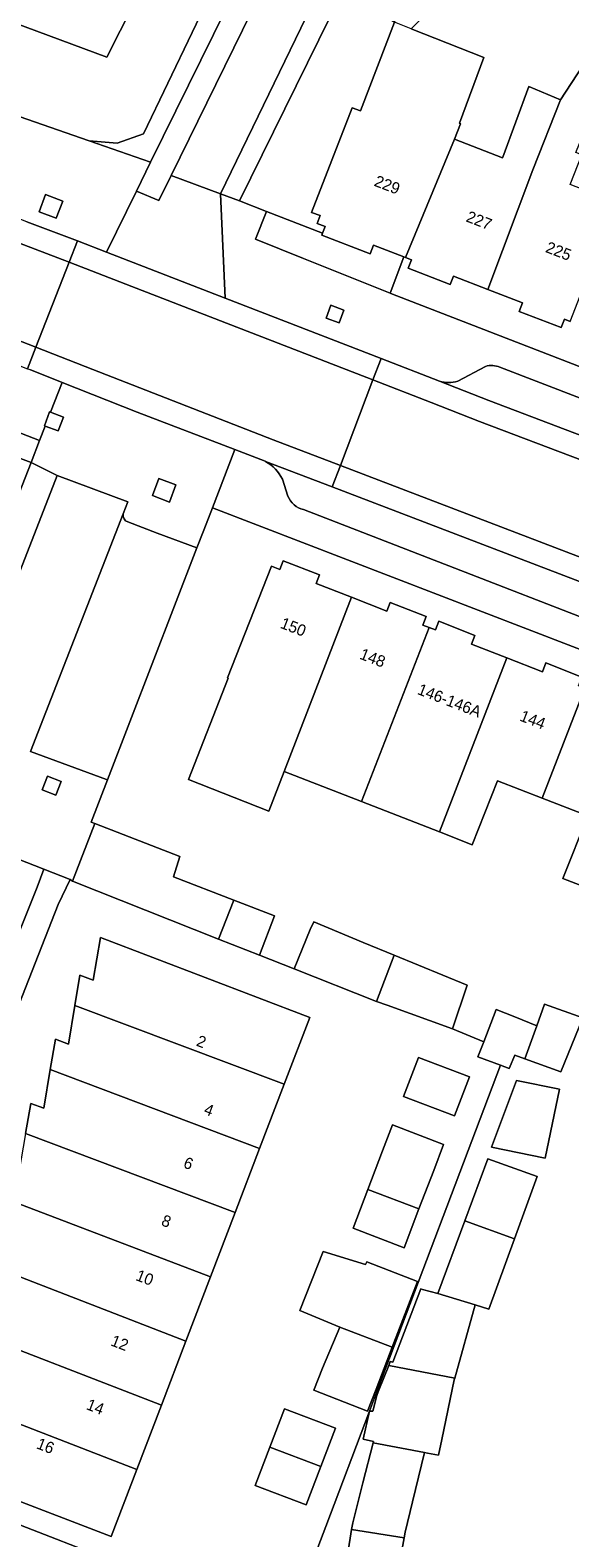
# Model space of a CAD drawing. Header units: metres. Extents: x 151448 to 154749, y 463108 to 465296.
# Tile 176 of 256: x 153096 to 153131, y 463570 to 463669. Entities that reach past the tile are written whole.
import ezdxf
from ezdxf.enums import TextEntityAlignment as Align

# ---------------------------------------------------------------- set-up
doc = ezdxf.new("R2010")
doc.units = ezdxf.units.M
for name, color, linetype, lineweight in [('B-PV-GR-GROENVOORZIENING-GV', 253, 'Continuous', 9), ('B-PV-OG-BEBOUWING-GV', 1, 'Continuous', 9), ('B-PV-OG-BEBOUWING-T18', 2, 'Continuous', 9), ('B-PV-OG-TERREIN_ERF-GV', 253, 'Continuous', 9), ('B-PV-VH-GESLOTENVERHARDING_ASFALT-GV', 253, 'Continuous', 9), ('B-PV-VH-OPENVERHARDING_BETONSTRAATSTEEN-GV', 253, 'Continuous', 9), ('B-PV-VH-OPENVERHARDING_STRAATBAKSTEEN-GV', 253, 'Continuous', 9), ('B-PV-VH-OPENVERHARDING_TEGEL-GV', 253, 'Continuous', 9)]:
    doc.layers.add(name, color=color, linetype=linetype, lineweight=lineweight)
doc.styles.add('Drong', font='txt', dxfattribs={"height": 1.8})

msp = doc.modelspace()

# ---------------------------------------------------------------- linework, layer by layer
at = {"layer": 'B-PV-GR-GROENVOORZIENING-GV', "flags": 128}
for points in [[(153097.338, 463656.317), (153097.759, 463657.44), (153096.637, 463657.862), (153096.214, 463656.738)], [(153115.012, 463649.775), (153115.854, 463649.46), (153116.17, 463650.302), (153115.328, 463650.618)], [(153096.964, 463643.614), (153096.899, 463643.638), (153096.562, 463642.74), (153096.617, 463642.719), (153097.461, 463642.402), (153097.798, 463643.301)], [(153104.753, 463637.746), (153105.174, 463638.869), (153104.051, 463639.29), (153103.629, 463638.167)], [(153097.316, 463618.57), (153097.652, 463619.469), (153096.754, 463619.806), (153096.417, 463618.907)]]:
    msp.add_lwpolyline(points, close=True, dxfattribs=at)
at = {"layer": 'B-PV-OG-BEBOUWING-GV', "flags": 128}
for points in [[(153105.037, 463675.532), (153102.255, 463676.94), (153103.185, 463679.314), (153097.793, 463681.424), (153094.42, 463672.802), (153093.921, 463672.998), (153093.725, 463672.496), (153092.307, 463673.05), (153091.012, 463670.425), (153091.462, 463670.258), (153100.641, 463666.845)], [(153120.092, 463653.786), (153120.209, 463653.741), (153123.421, 463661.489), (153123.817, 463662.501), (153123.747, 463662.528), (153125.335, 463666.83), (153120.586, 463668.702), (153119.491, 463669.133), (153117.259, 463663.333), (153116.709, 463663.545), (153114.062, 463656.699), (153114.622, 463656.484), (153114.428, 463655.978), (153114.939, 463655.78), (153114.771, 463655.346), (153114.718, 463655.21), (153117.901, 463653.985), (153118.119, 463654.55)], [(153130.37, 463664.065), (153128.548, 463659.485), (153125.603, 463651.654), (153127.864, 463650.779), (153127.648, 463650.22), (153130.4, 463649.158), (153130.616, 463649.714), (153130.995, 463649.568), (153134.034, 463657.34), (153130.988, 463658.531), (153131.748, 463660.47), (153131.369, 463660.605), (153133.424, 463665.632), (153131.803, 463666.254)], [(153130.37, 463664.065), (153128.289, 463664.93), (153126.586, 463660.309), (153126.566, 463660.259), (153123.421, 463661.489), (153120.209, 463653.741), (153120.594, 463653.592), (153120.38, 463653.039), (153123.129, 463651.975), (153123.343, 463652.529), (153125.603, 463651.654), (153128.548, 463659.485)], [(153116.664, 463631.514), (153114.348, 463632.416), (153114.568, 463632.98), (153112.203, 463633.906), (153111.981, 463633.337), (153111.426, 463633.553), (153108.554, 463626.232), (153108.584, 463626.22), (153105.991, 463619.583), (153111.264, 463617.522), (153112.272, 463620.114)], [(153117.33, 463618.148), (153121.756, 463629.532), (153121.347, 463629.691), (153121.566, 463630.254), (153119.201, 463631.181), (153118.98, 463630.613), (153116.664, 463631.514), (153112.272, 463620.114)], [(153121.756, 463629.532), (153117.33, 463618.148), (153122.428, 463616.164), (153126.856, 463627.547), (153124.532, 463628.452), (153124.753, 463629.019), (153122.388, 463629.945), (153122.165, 463629.373)], [(153131.955, 463625.562), (153131.547, 463625.721), (153131.769, 463626.29), (153129.404, 463627.217), (153129.18, 463626.642), (153126.856, 463627.547), (153122.428, 463616.164), (153124.584, 463615.326), (153126.233, 463619.503), (153129.162, 463618.366)], [(153132.682, 463612.279), (153137.047, 463623.58), (153134.73, 463624.482), (153134.949, 463625.045), (153132.584, 463625.971), (153132.363, 463625.403), (153131.955, 463625.562), (153129.162, 463618.366), (153132.16, 463617.202), (153130.524, 463613.113)], [(153108.974, 463611.695), (153105.017, 463613.226), (153105.423, 463614.55), (153099.856, 463616.713), (153098.396, 463612.93), (153107.971, 463609.153)], [(153108.974, 463611.695), (153107.971, 463609.153), (153110.644, 463608.098), (153111.637, 463610.665)], [(153112.911, 463607.204), (153118.314, 463605.073), (153119.475, 463608.095), (153117.442, 463608.926), (153114.206, 463610.278), (153113.963, 463609.765)], [(153112.262, 463599.646), (153113.936, 463604.017), (153100.226, 463609.263), (153099.748, 463606.458), (153098.887, 463606.782), (153098.555, 463604.812)], [(153119.475, 463608.095), (153118.314, 463605.073), (153118.999, 463604.818), (153123.279, 463603.277), (153124.253, 463606.141)], [(153098.555, 463604.812), (153098.127, 463602.271), (153097.279, 463602.592), (153096.944, 463600.623), (153110.653, 463595.448), (153112.262, 463599.646)], [(153126.435, 463600.892), (153127.008, 463600.681), (153127.36, 463601.546), (153128.029, 463601.307), (153128.806, 463603.482), (153127.36, 463604.06), (153126.144, 463604.546), (153125.336, 463602.435), (153124.954, 463601.439)], [(153129.312, 463604.898), (153128.806, 463603.482), (153128.029, 463601.307), (153130.387, 463600.465), (153131.82, 463603.991)], [(153095.328, 463596.425), (153109.045, 463591.25), (153110.653, 463595.448), (153096.944, 463600.623), (153096.512, 463598.082), (153095.665, 463598.394)], [(153123.418, 463597.573), (153124.398, 463600.131), (153121.055, 463601.411), (153120.075, 463598.852)], [(153130.3, 463599.324), (153127.477, 463599.9), (153125.844, 463595.531), (153129.366, 463594.819)], [(153117.746, 463592.773), (153121.089, 463591.493), (153122.055, 463594.015), (153122.706, 463595.717), (153119.363, 463596.996), (153118.712, 463595.294)], [(153107.434, 463587.043), (153109.045, 463591.25), (153095.328, 463596.425), (153094.891, 463593.872), (153094.058, 463594.201), (153093.745, 463592.269)], [(153124.097, 463590.721), (153127.35, 463589.534), (153128.838, 463593.613), (153125.608, 463594.772)], [(153117.746, 463592.773), (153116.773, 463590.233), (153120.116, 463588.954), (153121.089, 463591.493)], [(153105.826, 463582.845), (153107.434, 463587.043), (153093.745, 463592.269), (153092.694, 463590.622), (153093.558, 463590.306), (153092.164, 463588.115)], [(153127.35, 463589.534), (153124.097, 463590.721), (153122.322, 463585.958), (153124.782, 463585.209), (153125.674, 463584.938)], [(153090.558, 463583.928), (153104.221, 463578.657), (153105.826, 463582.845), (153092.164, 463588.115), (153091.101, 463586.444), (153091.937, 463586.117)], [(153115.909, 463583.754), (153119.344, 463582.457), (153120.99, 463586.753), (153117.666, 463588.024), (153117.585, 463587.862), (153114.818, 463588.717), (153113.278, 463584.854)], [(153122.322, 463585.958), (153121.318, 463586.228), (153121.214, 463586.256), (153119.375, 463581.472), (153119.213, 463581.499), (153119.116, 463581.259), (153123.434, 463580.425), (153124.782, 463585.209)], [(153104.221, 463578.657), (153090.558, 463583.928), (153089.497, 463582.243), (153090.33, 463581.916), (153088.958, 463579.722), (153102.61, 463574.45)], [(153119.344, 463582.457), (153115.909, 463583.754), (153114.773, 463581.079), (153114.205, 463579.631), (153117.719, 463578.254), (153118.287, 463579.7)], [(153117.849, 463578.259), (153117.428, 463576.419), (153118.104, 463576.283), (153118.081, 463576.192), (153121.456, 463575.561), (153121.66, 463575.519), (153122.375, 463575.371), (153122.378, 463575.383), (153122.59, 463576.407), (153123.403, 463580.317), (153123.434, 463580.425), (153119.116, 463581.259), (153118.459, 463579.627), (153118.321, 463579.283), (153118.077, 463578.256)], [(153088.958, 463579.722), (153087.901, 463578.032), (153088.738, 463577.718), (153087.219, 463575.316), (153100.93, 463570.065), (153102.61, 463574.45)], [(153111.32, 463575.915), (153114.654, 463574.638), (153115.613, 463577.141), (153112.279, 463578.418)], [(153116.682, 463570.524), (153120.119, 463569.972), (153120.184, 463570.337), (153120.669, 463572.327), (153121.456, 463575.561), (153118.081, 463576.192), (153117.417, 463573.58), (153116.752, 463570.959)], [(153111.32, 463575.915), (153110.358, 463573.403), (153113.692, 463572.126), (153114.654, 463574.638)], [(153120.119, 463569.972), (153116.682, 463570.524), (153116.433, 463568.97), (153116.004, 463566.284), (153119.378, 463565.545), (153119.714, 463567.686)]]:
    msp.add_lwpolyline(points, close=True, dxfattribs=at)
at = {"layer": 'B-PV-OG-TERREIN_ERF-GV', "flags": 128}
for points in [[(153105.037, 463675.532), (153100.641, 463666.845), (153091.462, 463670.258), (153091.012, 463670.425), (153092.307, 463673.05), (153093.725, 463672.496), (153093.921, 463672.998), (153094.42, 463672.802), (153097.793, 463681.424), (153103.185, 463679.314), (153102.255, 463676.94)], [(153096.246, 463641.764), (153090.436, 463644.014), (153089.765, 463642.538), (153095.682, 463640.338)], [(153089.765, 463642.538), (153089.595, 463642.04), (153090.159, 463641.848), (153089.844, 463640.91), (153090.777, 463640.597), (153088.8, 463634.682), (153087.862, 463634.996), (153086.916, 463632.175), (153083.984, 463633.028), (153082.247, 463627.929), (153089.561, 463625.378), (153087.874, 463620.45), (153095.682, 463640.338)], [(153123.279, 463603.277), (153118.999, 463604.818), (153118.314, 463605.073), (153112.911, 463607.204), (153110.644, 463608.098), (153107.971, 463609.153), (153098.396, 463612.93), (153098.239, 463613.049), (153097.46, 463611.418), (153093.594, 463601.611), (153083.337, 463575.847), (153083.136, 463575.393), (153112.444, 463564.013), (153114.983, 463570.706), (153117.849, 463578.259), (153118.381, 463579.662), (153126.435, 463600.892), (153124.954, 463601.439), (153125.336, 463602.435)], [(153123.418, 463597.573), (153120.075, 463598.852), (153121.055, 463601.411), (153124.398, 463600.131)], [(153130.3, 463599.324), (153129.366, 463594.819), (153125.844, 463595.531), (153127.477, 463599.9)], [(153121.089, 463591.493), (153120.116, 463588.954), (153116.773, 463590.233), (153117.746, 463592.773), (153118.712, 463595.294), (153119.363, 463596.996), (153122.706, 463595.717), (153122.055, 463594.015)], [(153118.287, 463579.7), (153117.719, 463578.254), (153114.205, 463579.631), (153114.773, 463581.079), (153115.909, 463583.754), (153113.278, 463584.854), (153114.818, 463588.717), (153117.585, 463587.862), (153117.666, 463588.024), (153120.99, 463586.753), (153119.344, 463582.457)], [(153114.654, 463574.638), (153113.692, 463572.126), (153110.358, 463573.403), (153111.32, 463575.915), (153112.279, 463578.418), (153115.613, 463577.141)]]:
    msp.add_lwpolyline(points, close=True, dxfattribs=at)
for points in [[(153077.712, 463669.031), (153084.936, 463666.456), (153088.765, 463665.091), (153088.784, 463665.084), (153099.495, 463661.377), (153101.317, 463661.231), (153103.046, 463661.826), (153111.009, 463678.426)], [(153131.586, 463670.877), (153126.033, 463673.182), (153125.276, 463673.496), (153120.586, 463668.702), (153125.335, 463666.83), (153123.747, 463662.528), (153123.817, 463662.501), (153123.421, 463661.489), (153126.566, 463660.259), (153126.586, 463660.309), (153128.289, 463664.93), (153130.37, 463664.065), (153131.803, 463666.254)], [(153130.995, 463649.568), (153130.616, 463649.714), (153130.4, 463649.158), (153127.648, 463650.22), (153127.864, 463650.779), (153125.603, 463651.654), (153123.343, 463652.529), (153123.129, 463651.975), (153120.38, 463653.039), (153120.594, 463653.592), (153120.209, 463653.741), (153120.092, 463653.786), (153119.206, 463651.404), (153119.237, 463651.392), (153159.5, 463635.822)], [(153139.983, 463624.883), (153107.576, 463637.363), (153107.006, 463635.907), (153106.55, 463634.742), (153100.692, 463619.558), (153099.628, 463616.801), (153099.856, 463616.713), (153105.423, 463614.55), (153105.017, 463613.226), (153108.974, 463611.695), (153111.637, 463610.665), (153110.644, 463608.098), (153112.911, 463607.204), (153113.963, 463609.765), (153114.206, 463610.278), (153117.442, 463608.926), (153119.475, 463608.095), (153124.253, 463606.141), (153123.279, 463603.277), (153125.336, 463602.435), (153126.144, 463604.546), (153127.36, 463604.06), (153128.806, 463603.482), (153129.312, 463604.898), (153131.82, 463603.991), (153130.387, 463600.465), (153128.029, 463601.307), (153127.36, 463601.546), (153127.008, 463600.681), (153126.435, 463600.892), (153118.381, 463579.662), (153117.849, 463578.259), (153114.983, 463570.706), (153112.444, 463564.013), (153083.136, 463575.393)], [(153132.682, 463612.279), (153130.524, 463613.113), (153132.16, 463617.202), (153129.162, 463618.366), (153126.233, 463619.503), (153124.584, 463615.326), (153122.428, 463616.164), (153117.33, 463618.148), (153112.272, 463620.114), (153111.264, 463617.522), (153105.991, 463619.583), (153108.584, 463626.22), (153108.554, 463626.232), (153111.426, 463633.553), (153111.981, 463633.337), (153112.203, 463633.906), (153114.568, 463632.98), (153114.348, 463632.416), (153116.664, 463631.514), (153118.98, 463630.613), (153119.201, 463631.181), (153121.566, 463630.254), (153121.347, 463629.691), (153121.756, 463629.532), (153122.165, 463629.373), (153122.388, 463629.945), (153124.753, 463629.019), (153124.532, 463628.452), (153126.856, 463627.547), (153129.18, 463626.642), (153129.404, 463627.217), (153131.769, 463626.29)], [(153095.328, 463596.425), (153095.665, 463598.394), (153096.512, 463598.082), (153096.944, 463600.623), (153097.279, 463602.592), (153098.127, 463602.271), (153098.555, 463604.812), (153098.887, 463606.782), (153099.748, 463606.458), (153100.226, 463609.263), (153113.936, 463604.017), (153112.262, 463599.646), (153110.653, 463595.448), (153109.045, 463591.25), (153107.434, 463587.043), (153105.826, 463582.845), (153104.221, 463578.657), (153102.61, 463574.45), (153100.93, 463570.065), (153087.219, 463575.316)], [(153116.433, 463568.97), (153116.682, 463570.524), (153116.752, 463570.959), (153117.417, 463573.58), (153118.081, 463576.192), (153118.104, 463576.283), (153117.428, 463576.419), (153117.849, 463578.259), (153118.077, 463578.256), (153118.321, 463579.283), (153118.459, 463579.627), (153119.116, 463581.259), (153119.213, 463581.499), (153119.375, 463581.472), (153121.214, 463586.256), (153121.318, 463586.228), (153122.322, 463585.958), (153124.097, 463590.721), (153125.608, 463594.772), (153128.838, 463593.613), (153127.35, 463589.534), (153125.674, 463584.938), (153124.782, 463585.209), (153123.434, 463580.425), (153123.403, 463580.317), (153122.59, 463576.407), (153122.378, 463575.383), (153122.375, 463575.371), (153121.66, 463575.519), (153121.456, 463575.561), (153120.669, 463572.327), (153120.184, 463570.337), (153120.119, 463569.972), (153119.714, 463567.686)]]:
    msp.add_lwpolyline(points, dxfattribs=at)
at = {"layer": 'B-PV-VH-GESLOTENVERHARDING_ASFALT-GV', "flags": 128}
for points in [[(153023.209, 463672.789), (153023.055, 463667.213), (153030.601, 463666.853), (153035.784, 463666.306), (153046.832, 463664.92), (153059.428, 463661.626), (153065.286, 463659.689), (153070.588, 463657.804), (153072.921, 463656.911), (153083.001, 463652.942), (153096.002, 463647.877)], [(153098.181, 463653.441), (153098.728, 463654.836), (153095.41, 463656.085), (153073.584, 463664.571), (153064.567, 463667.834)], [(153073.321, 463662.919), (153098.181, 463653.441)], [(153096.002, 463647.877), (153098.181, 463653.441), (153073.321, 463662.919)], [(153156.776, 463632.479), (153148.557, 463635.639), (153148.334, 463635.724), (153148.266, 463635.751), (153142.41, 463637.969), (153132.397, 463641.835), (153125.659, 463644.391), (153122.441, 463645.653), (153118.608, 463647.133), (153118.076, 463645.733), (153121.895, 463644.253), (153125.059, 463643.013), (153131.797, 463640.457), (153141.873, 463636.569), (153156.256, 463631.072)], [(153156.256, 463631.072), (153141.873, 463636.569), (153131.797, 463640.457), (153125.059, 463643.013), (153121.895, 463644.253), (153118.076, 463645.733), (153115.946, 463640.136), (153139.748, 463631.035), (153156.673, 463624.592), (153162.346, 463622.633), (153168.08, 463620.795), (153174.815, 463618.835), (153219.553, 463606.809), (153228.612, 463604.392)], [(153228.612, 463604.392), (153219.553, 463606.809), (153174.815, 463618.835), (153168.08, 463620.795), (153162.346, 463622.633), (153156.673, 463624.592), (153139.748, 463631.035), (153115.946, 463640.136), (153115.412, 463638.732), (153131.313, 463632.662), (153139.206, 463629.622), (153146.726, 463626.724)]]:
    msp.add_lwpolyline(points, dxfattribs=at)
for points in [[(153095.449, 463646.465), (153096.002, 463647.877), (153083.001, 463652.942), (153072.921, 463656.911), (153070.588, 463657.804), (153065.286, 463659.689), (153059.428, 463661.626), (153046.832, 463664.92), (153035.784, 463666.306), (153030.601, 463666.853), (153023.055, 463667.213), (153022.998, 463665.434), (153030.517, 463665.355), (153035.637, 463664.813), (153046.566, 463663.444), (153054.757, 463661.493), (153058.959, 463660.204), (153059.384, 463660.062), (153064.797, 463658.271), (153070.077, 463656.391), (153072.312, 463655.542), (153082.45, 463651.546)], [(153098.728, 463654.836), (153098.181, 463653.441), (153101.899, 463652), (153118.076, 463645.733), (153118.608, 463647.133), (153108.396, 463651.08), (153100.616, 463654.102)], [(153118.076, 463645.733), (153101.899, 463652), (153098.181, 463653.441), (153096.002, 463647.877), (153099.735, 463646.422), (153111.548, 463641.817), (153115.946, 463640.136)], [(153111.036, 463640.403), (153115.412, 463638.732), (153115.946, 463640.136), (153111.548, 463641.817), (153099.735, 463646.422), (153096.002, 463647.877), (153095.449, 463646.465), (153095.598, 463646.407), (153097.721, 463645.565), (153102.634, 463643.616), (153109.031, 463641.173), (153111.012, 463640.416)]]:
    msp.add_lwpolyline(points, close=True, dxfattribs=at)
at = {"layer": 'B-PV-VH-OPENVERHARDING_BETONSTRAATSTEEN-GV', "flags": 128}
for points in [[(153117.73, 463684.564), (153116.148, 463685.338), (153109.286, 463671.713), (153110.71, 463671.042), (153104.863, 463659.118), (153108.085, 463657.902), (153120.375, 463683.262)], [(153103.513, 463659.987), (153102.582, 463658.095), (153104.061, 463657.483), (153104.863, 463659.118), (153110.71, 463671.042), (153109.286, 463671.713)], [(153114.428, 463655.978), (153114.622, 463656.484), (153114.062, 463656.699), (153116.709, 463663.545), (153117.259, 463663.333), (153119.491, 463669.133), (153116.863, 463670.56), (153116.009, 463671.024), (153109.326, 463657.443), (153111.095, 463656.762), (153114.771, 463655.346), (153114.939, 463655.78)], [(153081.234, 463575.212), (153081.063, 463574.757), (153082.582, 463574.14), (153083.136, 463575.393), (153083.337, 463575.847), (153093.594, 463601.611), (153097.46, 463611.418), (153098.239, 463613.049), (153096.51, 463613.72), (153096.079, 463612.535), (153094.769, 463609.264), (153094.278, 463608.097), (153083.176, 463580.145), (153082.735, 463578.967), (153081.725, 463576.356)]]:
    msp.add_lwpolyline(points, close=True, dxfattribs=at)
at = {"layer": 'B-PV-VH-OPENVERHARDING_STRAATBAKSTEEN-GV', "flags": 128}
for points in [[(153125.441, 463646.619), (153123.631, 463645.658)], [(153145.325, 463639.282), (153126.393, 463646.564)], [(153122.441, 463645.653), (153125.659, 463644.391), (153132.397, 463641.835), (153142.41, 463637.969), (153148.266, 463635.751)], [(153115.412, 463638.732), (153111.036, 463640.403)], [(153112.148, 463639.231), (153112.512, 463638.133)], [(153146.726, 463626.724), (153139.206, 463629.622), (153131.313, 463632.662), (153115.412, 463638.732)], [(153113.527, 463637.246), (153142.596, 463625.999)], [(153101.722, 463636.968), (153095.645, 463621.413), (153100.616, 463619.586), (153100.692, 463619.558), (153106.55, 463634.742), (153103.952, 463635.717), (153102.023, 463636.441)]]:
    msp.add_lwpolyline(points, dxfattribs=at)
at = {"layer": 'B-PV-VH-OPENVERHARDING_STRAATBAKSTEEN-GV'}
for points in [[(153126.393, 463646.564, 0.177535), (153125.441, 463646.619)], [(153123.631, 463645.658, -0.160501), (153122.441, 463645.653)], [(153111.036, 463640.403, -0.1585), (153112.148, 463639.231)], [(153112.512, 463638.133, 0.247121), (153113.527, 463637.246)], [(153102.023, 463636.441, -0.374208), (153101.722, 463636.968)]]:
    msp.add_lwpolyline(points, format="xyb", dxfattribs=at)
at = {"layer": 'B-PV-VH-OPENVERHARDING_STRAATBAKSTEEN-GV', "flags": 128}
for points in [[(153091.929, 463615.509), (153096.51, 463613.72), (153098.239, 463613.049), (153098.396, 463612.93), (153099.856, 463616.713), (153099.628, 463616.801), (153100.692, 463619.558), (153100.616, 463619.586), (153095.645, 463621.413), (153101.722, 463636.968), (153102.027, 463637.748), (153097.403, 463639.472), (153093.916, 463630.56), (153092.618, 463627.267), (153088.569, 463616.812)], [(153097.316, 463618.57), (153096.417, 463618.907), (153096.754, 463619.806), (153097.652, 463619.469)], [(153091.045, 463613.306), (153091.987, 463612.862), (153091.126, 463610.68), (153090.653, 463609.481), (153094.278, 463608.097), (153094.769, 463609.264), (153096.079, 463612.535), (153096.51, 463613.72), (153091.929, 463615.509), (153091.47, 463614.268)]]:
    msp.add_lwpolyline(points, close=True, dxfattribs=at)
at = {"layer": 'B-PV-VH-OPENVERHARDING_TEGEL-GV', "flags": 128}
for points in [[(153116.148, 463685.338), (153123.383, 463699.959), (153129.032, 463711.516), (153129.522, 463712.516), (153134.695, 463723.09), (153135.271, 463724.27), (153138.489, 463730.862), (153149.977, 463754.749), (153151.121, 463754.182), (153151.771, 463754.376), (153152.164, 463755.12), (153152.596, 463756.512), (153152.024, 463758.13), (153146.588, 463758.035), (153148.291, 463754.511), (153112.548, 463681.635), (153111.009, 463678.426), (153103.046, 463661.826), (153101.317, 463661.231), (153099.495, 463661.377), (153103.513, 463659.987), (153109.286, 463671.713)], [(153135.748, 463711.005), (153133.415, 463710.633), (153132.955, 463709.637), (153125.793, 463694.139), (153120.375, 463683.262), (153108.085, 463657.902), (153109.326, 463657.443), (153116.009, 463671.024), (153116.863, 463670.56), (153119.491, 463669.133), (153122.083, 463675.86), (153122.796, 463677.709), (153119.979, 463678.862), (153133.508, 463706.435)], [(153108.396, 463651.08), (153108.085, 463657.902), (153104.863, 463659.118), (153104.061, 463657.483), (153102.582, 463658.095), (153100.616, 463654.102)], [(153097.338, 463656.317), (153096.214, 463656.738), (153096.637, 463657.862), (153097.759, 463657.44)], [(153119.206, 463651.404), (153120.092, 463653.786), (153118.119, 463654.55), (153117.901, 463653.985), (153114.718, 463655.21), (153114.771, 463655.346), (153111.095, 463656.762), (153110.392, 463654.951), (153113.538, 463653.685)], [(153115.012, 463649.775), (153115.328, 463650.618), (153116.17, 463650.302), (153115.854, 463649.46)], [(153091.045, 463613.306), (153091.47, 463614.268), (153091.929, 463615.509), (153088.569, 463616.812), (153092.618, 463627.267), (153093.916, 463630.56), (153097.403, 463639.472), (153095.682, 463640.338), (153087.874, 463620.45), (153086.978, 463617.835), (153086.862, 463617.874), (153086.293, 463616.452), (153085.863, 463615.377), (153087.487, 463614.702), (153090.123, 463613.668)], [(153104.753, 463637.746), (153103.629, 463638.167), (153104.051, 463639.29), (153105.174, 463638.869)]]:
    msp.add_lwpolyline(points, close=True, dxfattribs=at)
for points in [[(153095.41, 463656.085), (153098.728, 463654.836), (153100.616, 463654.102), (153102.582, 463658.095), (153103.513, 463659.987), (153099.495, 463661.377), (153088.784, 463665.084), (153088.765, 463665.091), (153088.483, 463664.551), (153084.817, 463665.811), (153084.936, 463666.456)], [(153028.224, 463661.191), (153034.467, 463660.729), (153034.854, 463660.692), (153037.653, 463660.422), (153043.877, 463659.413), (153049.846, 463658.169), (153049.86, 463658.166), (153054.361, 463657.4), (153055.73, 463657.097), (153062.939, 463654.44), (153068.758, 463652.369), (153072.425, 463650.99), (153090.436, 463644.014), (153096.246, 463641.764), (153096.617, 463642.719), (153096.562, 463642.74), (153096.899, 463643.638), (153096.964, 463643.614), (153097.721, 463645.565), (153095.598, 463646.407)], [(153148.266, 463635.751), (153148.334, 463635.724), (153148.557, 463635.639), (153156.776, 463632.479), (153157.043, 463633.17), (153161.867, 463634.757), (153161.953, 463634.865), (153159.5, 463635.822), (153119.237, 463651.392), (153119.206, 463651.404), (153113.538, 463653.685), (153110.392, 463654.951), (153111.095, 463656.762), (153109.326, 463657.443), (153108.085, 463657.902), (153108.396, 463651.08), (153118.608, 463647.133), (153122.441, 463645.653)], [(153123.631, 463645.658), (153125.441, 463646.619)], [(153126.393, 463646.564), (153145.325, 463639.282)], [(153102.023, 463636.441), (153103.952, 463635.717), (153106.55, 463634.742), (153107.006, 463635.907), (153107.576, 463637.363), (153109.031, 463641.173), (153102.634, 463643.616), (153097.721, 463645.565), (153096.964, 463643.614), (153097.798, 463643.301), (153097.461, 463642.402), (153096.617, 463642.719), (153096.246, 463641.764), (153095.682, 463640.338), (153097.403, 463639.472)], [(153111.036, 463640.403), (153111.012, 463640.416), (153109.031, 463641.173), (153107.576, 463637.363), (153139.983, 463624.883), (153156.473, 463618.586), (153159.112, 463617.503)], [(153097.403, 463639.472), (153102.027, 463637.748), (153101.722, 463636.968)], [(153112.512, 463638.133), (153112.148, 463639.231)], [(153142.596, 463625.999), (153113.527, 463637.246)]]:
    msp.add_lwpolyline(points, dxfattribs=at)
at = {"layer": 'B-PV-VH-OPENVERHARDING_TEGEL-GV'}
for points in [[(153125.441, 463646.619, -0.177535), (153126.393, 463646.564)], [(153122.441, 463645.653, 0.160501), (153123.631, 463645.658)], [(153112.148, 463639.231, 0.1585), (153111.036, 463640.403)], [(153113.527, 463637.246, -0.247121), (153112.512, 463638.133)], [(153101.722, 463636.968, 0.374208), (153102.023, 463636.441)]]:
    msp.add_lwpolyline(points, format="xyb", dxfattribs=at)

# ---------------------------------------------------------------- texts
at = {"layer": 'B-PV-OG-BEBOUWING-T18', "style": 'Drong'}
for s, rotation, p in [('229', 338.9, (153119.016, 463658.501)), ('227', 338.9, (153125.037, 463656.176)), ('225', 338.9, (153130.24, 463654.166)), ('150', 338.8, (153112.865, 463629.575)), ('148', 338.8, (153118.062, 463627.555)), ('146-146A', 338.8, (153123.095, 463624.759)), ('144', 338.8, (153128.55, 463623.506)), ('2', 339.1, (153106.847, 463602.447)), ('4', 339, (153107.338, 463597.975)), ('6', 339, (153105.997, 463594.476)), ('8', 339, (153104.549, 463590.694)), ('10', 339, (153103.135, 463587.002)), ('12', 339, (153101.5, 463582.734)), ('14', 339, (153099.897, 463578.551)), ('16', 339, (153096.633, 463575.994))]:
    msp.add_text(s, height=0.75, rotation=rotation, dxfattribs=at).set_placement(p, align=Align.MIDDLE)

doc.saveas('drawing.dxf')
